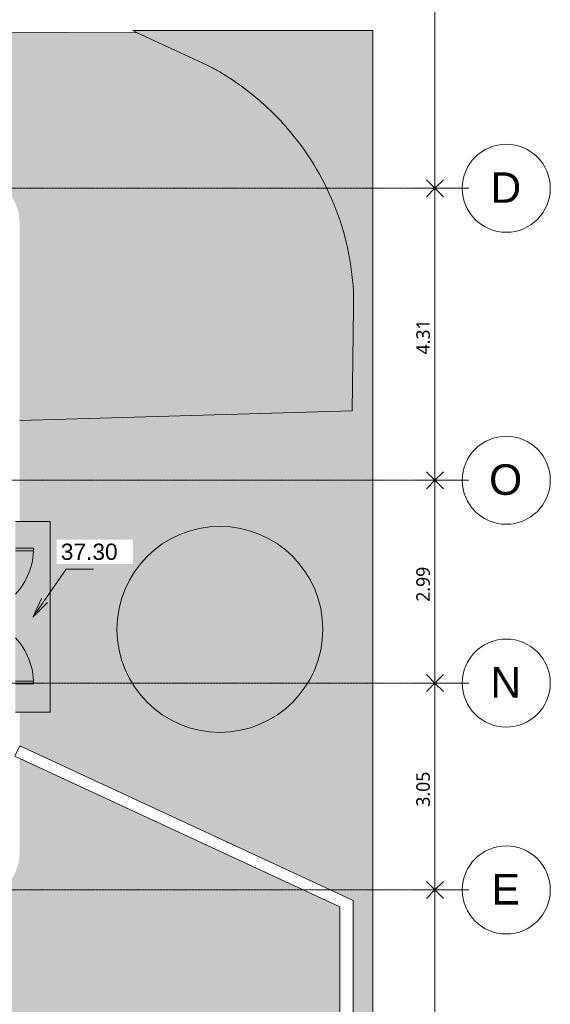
# Model space of a CAD drawing. Header units: millimetres. Extents: x -59616 to 35213, y -20402 to 53287.
# Tile 235 of 256: x 26255 to 34089, y 11124 to 25658. Entities that reach past the tile are written whole.
import ezdxf

# ---------------------------------------------------------------- set-up
doc = ezdxf.new("R2010")
doc.units = ezdxf.units.MM
doc.linetypes.add('Ligne de quadrillage', pattern=[22.225, 12.7, -3.175, 3.175, -3.175])
for name, color, linetype, lineweight in [('A-ANNO-DIMS', 211, 'Continuous', 9), ('A-ANNO-DIMS-100', 211, 'Continuous', 9), ('A-DOOR', 31, 'Continuous', 9), ('A-FLOR', 192, 'Continuous', 9), ('A-FLOR-PATT', 8, 'Continuous', 9), ('A-WALL', 113, 'Continuous', 9), ('G-ANNO-DIMS', 111, 'Continuous', 9), ('S-GRID', 1, 'Continuous', 9), ('S-GRID-IDEN', 1, 'Continuous', 9)]:
    doc.layers.add(name, color=color, linetype=linetype, lineweight=lineweight)
doc.styles.add('Arial', font='arial.ttf', dxfattribs={"height": 450})
doc.styles.add('Arial_2', font='arial.ttf', dxfattribs={"height": 240})
doc.styles.add('Trebuchet MS_B', font='txt', dxfattribs={"height": 200})
doc.dimstyles.new('Cotes_linéaires_rouge_2mm_1', dxfattribs={"dimscale": 304.8, "dimtxt": 206.190181, "dimasz": 0.410105, "dimexe": 0.82021, "dimexo": 0.0625, "dimgap": 0.065617, "dimtad": 1, "dimlfac": 0.001, "dimrnd": 0.01, "dimzin": 0, "dimdsep": 46, "dimtxsty": 'Trebuchet MS_B', "dimblk1": 'OPEN30', "dimblk2": 'OPEN30', "dimsah": 1, "dimcen": 0.09, "dimdle": 0.82021, "dimazin": 0, "dimtfac": 1, "dimtdec": 4, "dimtix": 1, "dimtmove": 0, "dimatfit": 3, "dimfxl": 1.64042, "dimfxlon": 1, "dimtvp": 1, "dimtolj": 1, "dimtzin": 0, "dimarcsym": 2})

# ---------------------------------------------------------------- blocks, each defined once
blk = doc.blocks.new('PVC Double - Panneaux vitrés haut - 2m x 2_20m-1043363-Niveau Toiture')
at = {"layer": 'A-DOOR'}
for p, q in [((-1000, -768), (-1000, -1035)), ((-960, -1035), (-960, -768)), ((960, -1035), (960, -768)), ((1000, -768), (1000, -1035)), ((-1000, -1035), (-960, -1035)), ((1000, -1035), (960, -1035))]:
    blk.add_line(p, q, dxfattribs=at)
for centre, start, end in [((-1000, -35), 270, 312.7647), ((1000, -35), 227.2353, 270)]:
    blk.add_arc(centre, 1000, start, end, dxfattribs=at)
blk = doc.blocks.new('Quadrillage - Extrémité de la ligne de quadrillage - Cercle-V9-Niveau Toiture')
at = {"layer": 'S-GRID-IDEN'}
blk.add_circle((0, 0), 6.5, dxfattribs=at)
blk = doc.blocks.new('Quadrillage - Extrémité de la ligne de quadrillage - Cercle-11506-Niveau Toiture')
at = {"layer": 'S-GRID-IDEN'}
blk.add_circle((0, 0), 6.5, dxfattribs=at)
blk = doc.blocks.new('DIMBLOCK37-Niveau Toiture')
at = {"layer": 'A-ANNO-DIMS-100', "lineweight": 25}
for p, q in [((32386, 29051), (32261, 29176)), ((32386, 29051), (32511, 29176)), ((32386, 29051), (32261, 28926)), ((32386, 29051), (32511, 28926)), ((32386, 23169), (32261, 23294)), ((32386, 23169), (32511, 23294)), ((32386, 23169), (32261, 23044)), ((32386, 23169), (32511, 23044))]:
    blk.add_line(p, q, dxfattribs=at)
at = {"layer": 'A-ANNO-DIMS-100'}
for p, q in [((32886, 29051), (32136, 29051)), ((32386, 29051), (32386, 23169)), ((32386, 29051), (32886, 29051)), ((32886, 23169), (32136, 23169)), ((32386, 23169), (32886, 23169))]:
    blk.add_line(p, q, dxfattribs=at)
at = {"layer": 'A-ANNO-DIMS-100', "color": 0, "insert": (32110, 25813), "char_height": 200, "width": 712.93, "attachment_point": 1, "rotation": 90, "line_spacing_factor": 1.048425, "style": 'Trebuchet MS_B'}
blk.add_mtext('5.88', dxfattribs=at)
blk = doc.blocks.new('_Open30')
at = {"color": 0, "linetype": 'ByBlock', "lineweight": -2}
for p, q in [((-1, 0.27), (0, 0)), ((0, 0), (-1, -0.27)), ((0, 0), (-1, 0))]:
    blk.add_line(p, q, dxfattribs=at)
blk = doc.blocks.new('DIMBLOCK38-Niveau Toiture')
at = {"layer": 'A-ANNO-DIMS-100', "lineweight": 25}
for p, q in [((32386, 23169), (32261, 23294)), ((32386, 23169), (32511, 23294)), ((32386, 23169), (32261, 23044)), ((32386, 23169), (32511, 23044)), ((32386, 18859), (32261, 18984)), ((32386, 18859), (32511, 18984)), ((32386, 18859), (32261, 18734)), ((32386, 18859), (32511, 18734))]:
    blk.add_line(p, q, dxfattribs=at)
at = {"layer": 'A-ANNO-DIMS-100'}
for p, q in [((32886, 23169), (32136, 23169)), ((32386, 23169), (32386, 18859)), ((32386, 23169), (32886, 23169)), ((32886, 18859), (32136, 18859)), ((32386, 18859), (32886, 18859))]:
    blk.add_line(p, q, dxfattribs=at)
at = {"layer": 'A-ANNO-DIMS-100', "color": 0, "insert": (32110, 20717), "char_height": 200, "width": 712.93, "attachment_point": 1, "rotation": 90, "line_spacing_factor": 1.048425, "style": 'Trebuchet MS_B'}
blk.add_mtext('4.31', dxfattribs=at)
blk = doc.blocks.new('DIMBLOCK39-Niveau Toiture')
at = {"layer": 'A-ANNO-DIMS-100', "lineweight": 25}
for p, q in [((32386, 18859), (32261, 18984)), ((32386, 18859), (32511, 18984)), ((32386, 18859), (32261, 18734)), ((32386, 18859), (32511, 18734)), ((32386, 15865), (32261, 15990)), ((32386, 15865), (32511, 15990)), ((32386, 15865), (32261, 15740)), ((32386, 15865), (32511, 15740))]:
    blk.add_line(p, q, dxfattribs=at)
at = {"layer": 'A-ANNO-DIMS-100'}
for p, q in [((32886, 18859), (32136, 18859)), ((32386, 18859), (32386, 15865)), ((32386, 18859), (32886, 18859)), ((32886, 15865), (32136, 15865)), ((32386, 15865), (32886, 15865))]:
    blk.add_line(p, q, dxfattribs=at)
at = {"layer": 'A-ANNO-DIMS-100', "color": 0, "insert": (32110, 17065), "char_height": 200, "width": 712.93, "attachment_point": 1, "rotation": 90, "line_spacing_factor": 1.048425, "style": 'Trebuchet MS_B'}
blk.add_mtext('2.99', dxfattribs=at)
blk = doc.blocks.new('DIMBLOCK40-Niveau Toiture')
at = {"layer": 'A-ANNO-DIMS-100', "lineweight": 25}
for p, q in [((32386, 15865), (32261, 15990)), ((32386, 15865), (32511, 15990)), ((32386, 15865), (32261, 15740)), ((32386, 15865), (32511, 15740)), ((32386, 12812), (32261, 12937)), ((32386, 12812), (32511, 12937)), ((32386, 12812), (32261, 12687)), ((32386, 12812), (32511, 12687))]:
    blk.add_line(p, q, dxfattribs=at)
at = {"layer": 'A-ANNO-DIMS-100'}
for p, q in [((32886, 15865), (32136, 15865)), ((32386, 15865), (32386, 12812)), ((32386, 15865), (32886, 15865)), ((32886, 12812), (32136, 12812)), ((32386, 12812), (32886, 12812))]:
    blk.add_line(p, q, dxfattribs=at)
at = {"layer": 'A-ANNO-DIMS-100', "color": 0, "insert": (32110, 14041), "char_height": 200, "width": 712.93, "attachment_point": 1, "rotation": 90, "line_spacing_factor": 1.048425, "style": 'Trebuchet MS_B'}
blk.add_mtext('3.05', dxfattribs=at)
blk = doc.blocks.new('DIMBLOCK41-Niveau Toiture')
at = {"layer": 'A-ANNO-DIMS-100', "lineweight": 25}
for p, q in [((32386, 12812), (32261, 12937)), ((32386, 12812), (32511, 12937)), ((32386, 12812), (32261, 12687)), ((32386, 12812), (32511, 12687)), ((32386, 5819), (32261, 5944)), ((32386, 5819), (32261, 5694)), ((32386, 5819), (32511, 5944)), ((32386, 5819), (32511, 5694))]:
    blk.add_line(p, q, dxfattribs=at)
at = {"layer": 'A-ANNO-DIMS-100'}
for p, q in [((32886, 12812), (32136, 12812)), ((32386, 12812), (32386, 5819)), ((32386, 12812), (32886, 12812)), ((32886, 5819), (32136, 5819)), ((32386, 5819), (32886, 5819))]:
    blk.add_line(p, q, dxfattribs=at)
at = {"layer": 'A-ANNO-DIMS-100', "color": 0, "insert": (32110, 9018), "char_height": 200, "width": 712.93, "attachment_point": 1, "rotation": 90, "line_spacing_factor": 1.048425, "style": 'Trebuchet MS_B'}
blk.add_mtext('6.99', dxfattribs=at)

msp = doc.modelspace()

# ---------------------------------------------------------------- hatches: boundary and pattern name
at = {"layer": 'A-FLOR-PATT'}
for points in [[(22643.952, 24723.178), (27990.797, 25465.154), (19293.952, 25509.8), (22543.952, 24746.66)], [(26703.811, 15436.199), (26703.811, 18249.969), (26191.605, 18249.969), (26191.605, 15436.199), (26254.387, 15436.199)], [(29210.455, 15138.163), (29346.707, 15144.282), (29481.862, 15162.59), (29614.831, 15192.939), (29744.545, 15235.086), (29869.959, 15288.69), (29990.062, 15353.321), (30103.889, 15428.457), (30210.522, 15513.494), (30309.103, 15607.748), (30398.839, 15710.458), (30479.007, 15820.799), (30548.96, 15937.882), (30608.138, 16060.765), (30656.061, 16188.457), (30692.346, 16319.931), (30716.699, 16454.128), (30728.925, 16589.968), (30728.925, 16726.357), (30716.699, 16862.197), (30692.346, 16996.395), (30656.061, 17127.869), (30608.138, 17255.561), (30548.96, 17378.443), (30479.007, 17495.526), (30398.839, 17605.867), (30309.103, 17708.578), (30210.522, 17802.831), (30103.889, 17887.869), (29990.062, 17963.005), (29869.959, 18027.635), (29744.545, 18081.24), (29614.831, 18123.386), (29481.862, 18153.736), (29346.707, 18172.044), (29210.455, 18178.163), (29074.204, 18172.044), (28939.049, 18153.736), (28806.079, 18123.386), (28676.366, 18081.24), (28550.952, 18027.635), (28430.848, 17963.005), (28317.022, 17887.869), (28210.388, 17802.831), (28111.807, 17708.578), (28022.071, 17605.867), (27941.904, 17495.526), (27871.95, 17378.443), (27812.773, 17255.561), (27764.849, 17127.869), (27728.565, 16996.395), (27704.212, 16862.197), (27691.986, 16726.357), (27691.986, 16589.968), (27704.212, 16454.128), (27728.565, 16319.931), (27764.849, 16188.457), (27812.773, 16060.765), (27871.95, 15937.882), (27941.904, 15820.799), (28022.071, 15710.458), (28111.807, 15607.748), (28210.388, 15513.494), (28317.022, 15428.457), (28430.848, 15353.321), (28550.952, 15288.69), (28676.366, 15235.086), (28806.079, 15192.939), (28939.049, 15162.59), (29074.204, 15144.282)], [(13098.721, 8906.03), (30980.267, 8906.03), (30980.267, 12560.134), (26254.376, 14754.191), (26254.376, 13372.877), (26248.046, 13276.287), (26229.162, 13181.351), (26198.047, 13089.691), (26155.235, 13002.877), (26101.458, 12922.393), (26034.717, 12847.058), (25964.86, 12785.795), (25881.108, 12730.406), (25797.562, 12689.206), (25705.903, 12658.092), (25610.966, 12639.208), (25507.828, 12632.877), (22643.952, 12632.877), (22643.952, 11353.925), (19193.952, 11353.925), (19193.952, 12632.877), (16208.952, 12632.877), (16112.362, 12639.208), (16017.425, 12658.092), (15925.766, 12689.206), (15838.952, 12732.018), (15751.891, 12791.563), (15685.693, 12849.618), (15621.87, 12922.393), (15568.093, 13002.877), (15525.281, 13089.691), (15494.166, 13181.351), (13944.33, 10415.248)]]:
    msp.add_hatch(color=256, dxfattribs=at).paths.add_polyline_path(points)
h = msp.add_hatch(color=256, dxfattribs=at)
h.paths.add_polyline_path([(26254.376, 19742.492), (31164.692, 19884.281), (31185.369, 21405.133), (31182.205, 21622.818), (31166.806, 21839.982), (31139.222, 22055.936), (31099.538, 22269.997), (31047.881, 22481.488), (30984.415, 22689.741), (30907.569, 22899.341), (30819.331, 23104.405), (30719.966, 23304.315), (30609.774, 23498.468), (30489.088, 23686.277), (30358.271, 23867.176), (30218.969, 24039.045), (30070.409, 24202.977), (29913.043, 24358.475), (29747.348, 24505.066), (29574.573, 24641.749), (29394.56, 24768.746), (29207.851, 24885.676), (29015.007, 24992.185), (28502.138, 25227.014), (27990.797, 25465.154), (22643.952, 24723.178), (22643.952, 23388.178), (25514.376, 23388.178), (25610.966, 23381.847), (25705.903, 23362.963), (25797.562, 23331.849), (25884.376, 23289.037), (25966.368, 23233.937), (26037.635, 23171.437), (26101.458, 23098.662), (26159.164, 23010.211), (26198.047, 22931.364), (26229.162, 22839.704), (26248.046, 22744.768), (26254.376, 22648.178), (26254.376, 19861.47)])
h.paths.add_polyline_path([(26254.387, 22648.18), (26254.387, 22648.184), (29240.619, 23864.888)])
h = msp.add_hatch(color=256, dxfattribs=at)
h.paths.add_polyline_path([(31180.267, 8706.03), (31469.382, 8706.03), (31469.382, 25496.585), (27927.56, 25496.585), (28092.2, 25417.929), (28597.234, 25183.472), (29015.007, 24992.185), (29207.851, 24885.676), (29394.56, 24768.746), (29574.573, 24641.749), (29747.348, 24505.066), (29913.043, 24358.475), (30070.409, 24202.977), (30218.969, 24039.045), (30358.271, 23867.176), (30489.088, 23686.277), (30609.774, 23498.468), (30719.966, 23304.315), (30819.331, 23104.405), (30907.569, 22899.341), (30984.415, 22689.741), (31047.881, 22481.488), (31099.538, 22269.997), (31139.222, 22055.936), (31166.806, 21839.982), (31182.205, 21622.818), (31185.369, 21405.133), (31164.692, 19884.281), (26254.376, 19742.492), (26254.387, 18249.969), (26703.811, 18249.969), (26703.811, 15436.199), (26254.376, 15436.199), (26254.745, 14941.447), (31180.267, 12654.709), (31180.267, 8906.03)])
h.paths.add_polyline_path([(26254.387, 14941.625), (26254.387, 14941.628), (26319.33, 14995.235)])
h.paths.add_polyline_path([(29210.455, 15138.163), (29074.204, 15144.282), (28939.049, 15162.59), (28806.079, 15192.939), (28676.366, 15235.086), (28550.952, 15288.69), (28430.848, 15353.321), (28317.022, 15428.457), (28210.388, 15513.494), (28111.807, 15607.748), (28022.071, 15710.458), (27941.904, 15820.799), (27871.95, 15937.882), (27812.773, 16060.765), (27764.849, 16188.457), (27728.565, 16319.931), (27704.212, 16454.128), (27691.986, 16589.968), (27691.986, 16726.357), (27704.212, 16862.197), (27728.565, 16996.395), (27764.849, 17127.869), (27812.773, 17255.561), (27871.95, 17378.443), (27941.904, 17495.526), (28022.071, 17605.867), (28111.807, 17708.578), (28210.388, 17802.831), (28317.022, 17887.869), (28430.848, 17963.005), (28550.952, 18027.635), (28676.366, 18081.24), (28806.079, 18123.386), (28939.049, 18153.736), (29074.204, 18172.044), (29210.455, 18178.163), (29346.707, 18172.044), (29481.862, 18153.736), (29614.831, 18123.386), (29744.545, 18081.24), (29869.959, 18027.635), (29990.062, 17963.005), (30103.889, 17887.869), (30210.522, 17802.831), (30309.103, 17708.578), (30398.839, 17605.867), (30479.007, 17495.526), (30548.96, 17378.443), (30608.138, 17255.561), (30656.061, 17127.869), (30692.346, 16996.395), (30716.699, 16862.197), (30728.925, 16726.357), (30728.925, 16589.968), (30716.699, 16454.128), (30692.346, 16319.931), (30656.061, 16188.457), (30608.138, 16060.765), (30548.96, 15937.882), (30479.007, 15820.799), (30398.839, 15710.458), (30309.103, 15607.748), (30210.522, 15513.494), (30103.889, 15428.457), (29990.062, 15353.321), (29869.959, 15288.69), (29744.545, 15235.086), (29614.831, 15192.939), (29481.862, 15162.59), (29346.707, 15144.282), (29240.619, 15139.517)])

# ---------------------------------------------------------------- linework, layer by layer
at = {"layer": 'A-FLOR'}
for p, q in [((13163.657, 25541.271), (27990.797, 25465.154)), ((31469.382, 25496.585), (27927.56, 25496.585)), ((31469.382, 8706.03), (31469.382, 25496.585)), ((28394.495, 25276.811), (28543.378, 25207.983)), ((31185.369, 21405.133), (31164.692, 19884.281)), ((31164.692, 19884.281), (26254.376, 19742.492)), ((26703.811, 18249.969), (26191.605, 18249.969)), ((26703.811, 15436.199), (26703.811, 18249.969)), ((26191.605, 15436.199), (26703.811, 15436.199)), ((26254.376, 14754.191), (30980.267, 12560.134)), ((30980.267, 12560.134), (30980.267, 8906.03))]:
    msp.add_line(p, q, dxfattribs=at)
at = {"layer": 'A-FLOR', "flags": 128}
msp.add_lwpolyline([(27927.56, 25496.585), (28053.272, 25436.267), (28092.155, 25417.833)], dxfattribs=at)
at = {"layer": 'A-FLOR'}
for centre, radius, start, end in [((65088.482, 104454.499), 87267.147, 244.84270134, 245.58339545), ((27171.589, 21426.703), 4013.833, 50.0797738, 62.6602318), ((27171.589, 21426.703), 4013.833, 37.4461642, 50.079774), ((27131.583, 21396.065), 4064.223, 18.5606515, 37.4461642), ((27315.293, 21457.749), 3870.434, 359.2210687, 18.5606515), ((29210.455, 16658.163), 1520, 90, 270), ((29210.455, 16658.163), 1520, 270, 90)]:
    msp.add_arc(centre, radius, start, end, dxfattribs=at)
at = {"layer": 'A-WALL'}
for p, q in [((26254.745, 14941.447), (26183.159, 14787.254)), ((26254.745, 14941.447), (31180.267, 12654.709)), ((30980.267, 12560.134), (26183.159, 14787.254)), ((31180.267, 12654.709), (31180.267, 8706.03))]:
    msp.add_line(p, q, dxfattribs=at)
at = {"layer": 'G-ANNO-DIMS'}
for p, q in [((26449.226, 16837.641), (26939.899, 17546.39)), ((26939.899, 17546.39), (27341.977, 17546.39)), ((26449.226, 16837.641), (26576.497, 17114.409)), ((26449.226, 16837.641), (26663.482, 17054.189))]:
    msp.add_line(p, q, dxfattribs=at)
at = {"layer": 'S-GRID', "linetype": 'Ligne de quadrillage', "lineweight": 18}
for p, q in [((-59615.653, 23169.164), (32789.124, 23169.164)), ((-59615.653, 18858.989), (32789.124, 18858.989)), ((-59615.653, 15865.239), (32789.124, 15865.239)), ((-59615.653, 12811.551), (32789.124, 12811.551))]:
    msp.add_line(p, q, dxfattribs=at)

# ---------------------------------------------------------------- block references
at = {"layer": 'A-DOOR', "rotation": 90.0000000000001}
msp.add_blockref('PVC Double - Panneaux vitrés haut - 2m x 2_20m-1043363-Niveau Toiture', (25423.793, 16855.358), dxfattribs=at)
at = {"layer": 'S-GRID-IDEN', "xscale": 99.99999999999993, "yscale": 99.99999999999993, "zscale": 99.99999999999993, "rotation": 269.9999999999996}
for name, p in [('Quadrillage - Extrémité de la ligne de quadrillage - Cercle-V9-Niveau Toiture', (33439.124, 23169.164)), ('Quadrillage - Extrémité de la ligne de quadrillage - Cercle-11506-Niveau Toiture', (33439.124, 18858.989)), ('Quadrillage - Extrémité de la ligne de quadrillage - Cercle-11506-Niveau Toiture', (33439.124, 15865.239)), ('Quadrillage - Extrémité de la ligne de quadrillage - Cercle-11506-Niveau Toiture', (33439.124, 12811.551))]:
    msp.add_blockref(name, p, dxfattribs=at)

# ---------------------------------------------------------------- texts
at = {"layer": 'S-GRID-IDEN', "char_height": 450, "attachment_point": 1, "style": 'Arial'}
for s, insert, width in [('D', (33205.045, 23404.432), 553.16437), ('O', (33185.045, 19094.257), 601.26562), ('N', (33205.045, 16100.507), 553.16437), ('E', (33221.545, 13046.819), 513.08)]:
    msp.add_mtext(s, dxfattribs=dict(at, insert=insert, width=width))

# ---------------------------------------------------------------- dimensions: what is measured, and where the dimension line sits
at = {"layer": 'A-ANNO-DIMS'}
for base, p1, p2, override, picture, middle in [((32386.359, 23169.164), (32886.359, 29050.937), (32886.359, 23169.164), {"dimpost": '<>', "dimfxl": 5881.772248}, 'DIMBLOCK37-Niveau Toiture', (32262.588, 26110.05)), ((32386.359, 18858.989), (32886.359, 23169.164), (32886.359, 18858.989), {"dimpost": '<>', "dimfxl": 4310.175086}, 'DIMBLOCK38-Niveau Toiture', (32262.588, 21014.077)), ((32386.359, 15865.239), (32886.359, 18858.989), (32886.359, 15865.239), {"dimpost": '<>', "dimfxl": 2993.750004}, 'DIMBLOCK39-Niveau Toiture', (32262.588, 17362.114)), ((32386.359, 12811.551), (32886.359, 15865.239), (32886.359, 12811.551), {"dimpost": '<>', "dimfxl": 3053.687831}, 'DIMBLOCK40-Niveau Toiture', (32262.588, 14338.395)), ((32386.359, 5818.989), (32886.359, 12811.551), (32886.359, 5818.989), {"dimpost": '<>', "dimfxl": 6992.562161}, 'DIMBLOCK41-Niveau Toiture', (32262.386, 9315.27))]:
    dim = msp.add_linear_dim(base=base, p1=p1, p2=p2, angle=90, dimstyle='Cotes_linéaires_rouge_2mm_1', override=override, dxfattribs=at)
    dim.commit()
    dim.dimension.update_dxf_attribs({"geometry": picture, "text_midpoint": middle})

# ---------------------------------------------------------------- next in the draw order: texts
at = {"layer": 'G-ANNO-DIMS', "insert": (26861.935, 17923.786), "char_height": 240, "width": 1004.89974, "attachment_point": 1, "line_spacing_factor": 0.941778, "style": 'Arial_2', "bg_fill": 3, "box_fill_scale": 1.25, "bg_fill_color": 256, "bg_fill_true_color": 13158600, "bg_fill_transparency": 0}
msp.add_mtext('37.30', dxfattribs=at)

doc.saveas('drawing.dxf')
